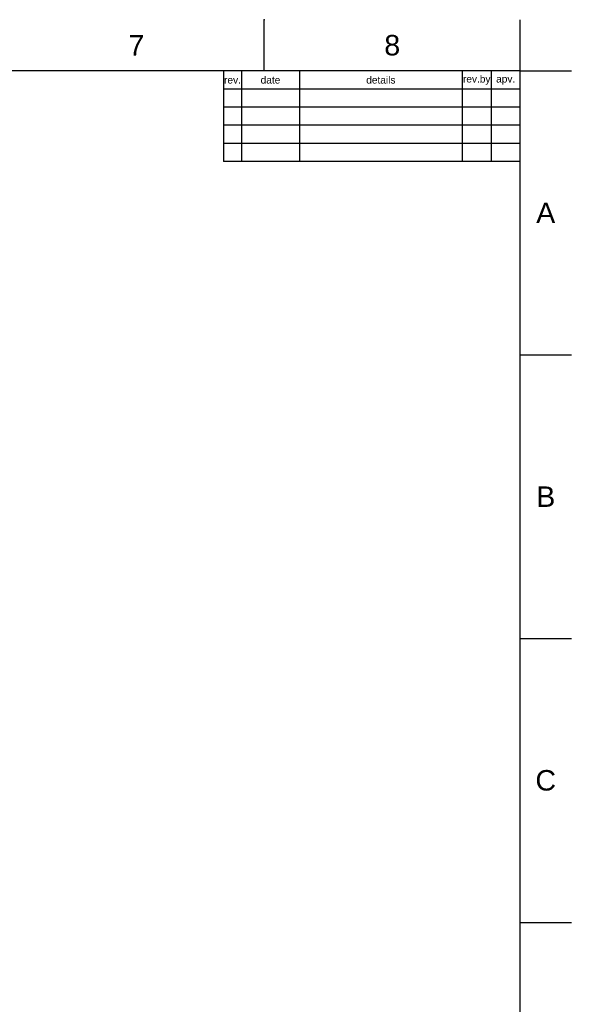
# Model space of a CAD drawing. Header units: millimetres. Extents: x 580 to 2065, y -13 to 1037.
# Tile 9 of 9: x 1684 to 2065, y 357 to 1037. Entities that reach past the tile are written whole.
import ezdxf

# ---------------------------------------------------------------- set-up
doc = ezdxf.new("R2010")
doc.units = ezdxf.units.MM
doc.header["$LTSCALE"] = 0.1
doc.layers.add('FORM', color=7, linetype='Continuous')
doc.layers.add('TEXT', color=2, linetype='Continuous')
doc.styles.get("Standard").update_dxf_attribs({"font": 'arial_0.ttf'})

msp = doc.modelspace()

# ---------------------------------------------------------------- linework, layer by layer
for p, q in [((1852.58, 1001.37), (1852.58, 1036.73)), ((2029.35, 1001.37), (2029.35, 1036.73)), ((2029.35, 1001.37), (615.21, 1001.37)), ((2029.35, 22.08), (2029.35, 1001.37)), ((2029.35, 1001.37), (2064.71, 1001.37)), ((2029.35, 805.52), (2064.71, 805.52)), ((2029.35, 609.66), (2064.71, 609.66)), ((2029.35, 413.8), (2064.71, 413.8))]:
    msp.add_line(p, q)
for p in [(1852.58, 1036.73), (2029.35, 805.52), (2029.35, 609.66), (2029.35, 413.8)]:
    msp.add_point(p)
at = {"layer": 'FORM'}
for p, q in [((1824.35, 1001.37), (1824.35, 938.87)), ((1836.85, 1001.37), (1836.85, 938.87)), ((1876.85, 1001.37), (1876.85, 938.87)), ((1989.35, 1001.37), (1989.35, 938.87)), ((2009.35, 1001.37), (2009.35, 938.87)), ((2029.35, 988.87), (1824.35, 988.87)), ((2029.35, 976.37), (1824.35, 976.37)), ((2029.35, 963.87), (1824.35, 963.87)), ((2029.35, 951.37), (1824.35, 951.37)), ((2029.35, 938.87), (1824.35, 938.87))]:
    msp.add_line(p, q, dxfattribs=at)

# ---------------------------------------------------------------- texts
at = {"char_height": 14.14, "attachment_point": 5}
for s, width, insert in [('7', 50, (1764.2, 1019.05)), ('8', 50, (1940.97, 1019.05)), ('A', 10, (2047.03, 903.44)), ('B', 10, (2047.03, 707.59)), ('C', 10, (2047.03, 511.73))]:
    msp.add_mtext_dynamic_manual_height_columns(s, width=width, gutter_width=12.5, heights=[0], dxfattribs=dict(at, insert=insert))
at = {"layer": 'TEXT', "char_height": 5, "attachment_point": 5}
for s, width, insert in [('rev.', 5, (1830.6, 995.12)), ('date', 16, (1856.85, 995.12)), ('details', 45, (1933.1, 995.12)), ('rev.by', 8, (1999.35, 995.12)), ('apv.', 8, (2019.35, 995.12))]:
    msp.add_mtext_dynamic_manual_height_columns(s, width=width, gutter_width=12.5, heights=[0], dxfattribs=dict(at, insert=insert))

doc.saveas('drawing.dxf')
